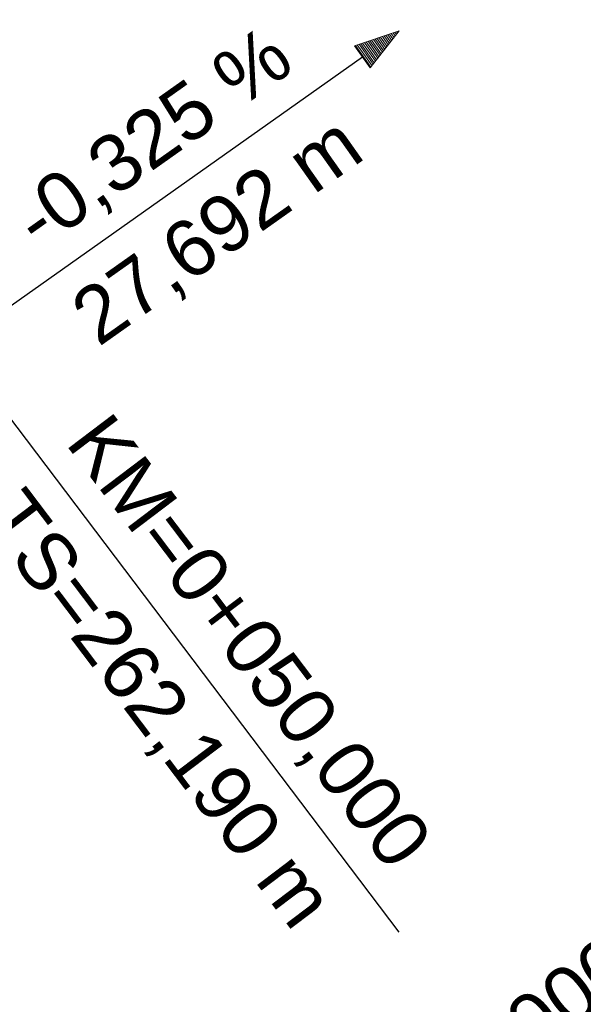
# Model space of a CAD drawing. Extents: x 4534443 to 4534638, y 5622054 to 5622365.
# Tile 6 of 79: x 4534545.49 to 4534547.98, y 5622073.34 to 5622077.7. Entities that reach past the tile are written whole.
import ezdxf

# ---------------------------------------------------------------- set-up
doc = ezdxf.new("R2010")
doc.units = 0
doc.linetypes.add('LT00000', pattern=[0])
doc.layers.add('NEIGUNG', color=18, linetype='LT00000', lineweight=5, true_color=0x000000)
doc.styles.add('TS100', font='arial.ttf', dxfattribs={"height": 0.2})

# ---------------------------------------------------------------- blocks, each defined once
blk = doc.blocks.new('SYMB16')
at = {"color": 0, "linetype": 'ByBlock', "lineweight": -2}
for p, q in [((0.740001, 0.222001), (0.740001, -0.222001)), ((0.740001, 0.222001), (0.740001, -0.222001)), ((0.740001, 0.222001), (0.740001, -0.222001)), ((0.740001, 0.222001), (0.740001, -0.222001)), ((0.740001, 0.222001), (0.740001, -0.222001)), ((0.740001, 0.222001), (0.740001, -0.222001)), ((0.740001, 0.222001), (0.740001, -0.222001)), ((0.740001, 0.222001), (0.740001, -0.222001)), ((0.740001, 0.222001), (0.740001, -0.222001)), ((0.740001, 0.222001), (0.740001, -0.222001)), ((0.740001, 0.222001), (0.740001, -0.222001)), ((0.740001, 0.222001), (0.740001, -0.222001)), ((0.740001, 0.222001), (0.740001, -0.222001)), ((0.740001, 0.222001), (0.740001, -0.222001)), ((0.740001, 0.222001), (0.740001, -0.222001)), ((0.740001, 0.222001), (0.740001, -0.222001)), ((0.740001, 0.222001), (0.740001, -0.222001)), ((0.740001, 0.222001), (0.740001, -0.222001)), ((0.740001, 0.222001), (0.740001, -0.222001)), ((0.740001, 0.222001), (0.740001, -0.222001)), ((0.740001, 0.222001), (0.740001, -0.222001)), ((0.740001, 0.222001), (0.740001, -0.222001)), ((0.740001, 0.222001), (0.740001, -0.222001)), ((0.740001, 0.222001), (0.740001, -0.222001)), ((0.740001, 0.222001), (0.740001, -0.222001)), ((0.740001, 0.222001), (0.740001, -0.222001)), ((0.780001, 0.234001), (0.780001, -0.234001)), ((0.780001, 0.234001), (0.780001, -0.234001)), ((0.780001, 0.234001), (0.780001, -0.234001)), ((0.780001, 0.234001), (0.780001, -0.234001)), ((0.780001, 0.234001), (0.780001, -0.234001)), ((0.780001, 0.234001), (0.780001, -0.234001)), ((0.780001, 0.234001), (0.780001, -0.234001)), ((0.780001, 0.234001), (0.780001, -0.234001)), ((0.780001, 0.234001), (0.780001, -0.234001)), ((0.780001, 0.234001), (0.780001, -0.234001)), ((0.780001, 0.234001), (0.780001, -0.234001)), ((0.780001, 0.234001), (0.780001, -0.234001)), ((0.780001, 0.234001), (0.780001, -0.234001)), ((0.780001, 0.234001), (0.780001, -0.234001)), ((0.780001, 0.234001), (0.780001, -0.234001)), ((0.780001, 0.234001), (0.780001, -0.234001)), ((0.780001, 0.234001), (0.780001, -0.234001)), ((0.780001, 0.234001), (0.780001, -0.234001)), ((0.780001, 0.234001), (0.780001, -0.234001)), ((0.780001, 0.234001), (0.780001, -0.234001)), ((0.780001, 0.234001), (0.780001, -0.234001)), ((0.780001, 0.234001), (0.780001, -0.234001)), ((0.780001, 0.234001), (0.780001, -0.234001)), ((0.780001, 0.234001), (0.780001, -0.234001)), ((0.780001, 0.234001), (0.780001, -0.234001)), ((0.780001, 0.234001), (0.780001, -0.234001)), ((0.820001, 0.246001), (0.820001, -0.246001)), ((0.820001, 0.246001), (0.820001, -0.246001)), ((0.820001, 0.246001), (0.820001, -0.246001)), ((0.820001, 0.246001), (0.820001, -0.246001)), ((0.820001, 0.246001), (0.820001, -0.246001)), ((0.820001, 0.246001), (0.820001, -0.246001)), ((0.820001, 0.246001), (0.820001, -0.246001)), ((0.820001, 0.246001), (0.820001, -0.246001)), ((0.820001, 0.246001), (0.820001, -0.246001)), ((0.820001, 0.246001), (0.820001, -0.246001)), ((0.820001, 0.246001), (0.820001, -0.246001)), ((0.820001, 0.246001), (0.820001, -0.246001)), ((0.820001, 0.246001), (0.820001, -0.246001)), ((0.820001, 0.246001), (0.820001, -0.246001)), ((0.820001, 0.246001), (0.820001, -0.246001)), ((0.820001, 0.246001), (0.820001, -0.246001)), ((0.820001, 0.246001), (0.820001, -0.246001)), ((0.820001, 0.246001), (0.820001, -0.246001)), ((0.820001, 0.246001), (0.820001, -0.246001)), ((0.820001, 0.246001), (0.820001, -0.246001)), ((0.820001, 0.246001), (0.820001, -0.246001)), ((0.820001, 0.246001), (0.820001, -0.246001)), ((0.820001, 0.246001), (0.820001, -0.246001)), ((0.820001, 0.246001), (0.820001, -0.246001)), ((0.820001, 0.246001), (0.820001, -0.246001)), ((0.820001, 0.246001), (0.820001, -0.246001)), ((0.860001, 0.258001), (0.860001, -0.258001)), ((0.860001, 0.258001), (0.860001, -0.258001)), ((0.860001, 0.258001), (0.860001, -0.258001)), ((0.860001, 0.258001), (0.860001, -0.258001)), ((0.860001, 0.258001), (0.860001, -0.258001)), ((0.860001, 0.258001), (0.860001, -0.258001)), ((0.860001, 0.258001), (0.860001, -0.258001)), ((0.860001, 0.258001), (0.860001, -0.258001)), ((0.860001, 0.258001), (0.860001, -0.258001)), ((0.860001, 0.258001), (0.860001, -0.258001)), ((0.860001, 0.258001), (0.860001, -0.258001)), ((0.860001, 0.258001), (0.860001, -0.258001)), ((0.860001, 0.258001), (0.860001, -0.258001)), ((0.860001, 0.258001), (0.860001, -0.258001)), ((0.860001, 0.258001), (0.860001, -0.258001)), ((0.860001, 0.258001), (0.860001, -0.258001)), ((0.860001, 0.258001), (0.860001, -0.258001)), ((0.860001, 0.258001), (0.860001, -0.258001)), ((0.860001, 0.258001), (0.860001, -0.258001)), ((0.860001, 0.258001), (0.860001, -0.258001)), ((0.860001, 0.258001), (0.860001, -0.258001)), ((0.860001, 0.258001), (0.860001, -0.258001)), ((0.860001, 0.258001), (0.860001, -0.258001)), ((0.860001, 0.258001), (0.860001, -0.258001)), ((0.860001, 0.258001), (0.860001, -0.258001)), ((0.860001, 0.258001), (0.860001, -0.258001)), ((0.900001, 0.270001), (0.900001, -0.270001)), ((0.900001, 0.270001), (0.900001, -0.270001)), ((0.900001, 0.270001), (0.900001, -0.270001)), ((0.900001, 0.270001), (0.900001, -0.270001)), ((0.900001, 0.270001), (0.900001, -0.270001)), ((0.900001, 0.270001), (0.900001, -0.270001)), ((0.900001, 0.270001), (0.900001, -0.270001)), ((0.900001, 0.270001), (0.900001, -0.270001)), ((0.900001, 0.270001), (0.900001, -0.270001)), ((0.900001, 0.270001), (0.900001, -0.270001)), ((0.900001, 0.270001), (0.900001, -0.270001)), ((0.900001, 0.270001), (0.900001, -0.270001)), ((0.900001, 0.270001), (0.900001, -0.270001)), ((0.900001, 0.270001), (0.900001, -0.270001)), ((0.900001, 0.270001), (0.900001, -0.270001)), ((0.900001, 0.270001), (0.900001, -0.270001)), ((0.900001, 0.270001), (0.900001, -0.270001)), ((0.900001, 0.270001), (0.900001, -0.270001)), ((0.900001, 0.270001), (0.900001, -0.270001)), ((0.900001, 0.270001), (0.900001, -0.270001)), ((0.900001, 0.270001), (0.900001, -0.270001)), ((0.900001, 0.270001), (0.900001, -0.270001)), ((0.900001, 0.270001), (0.900001, -0.270001)), ((0.900001, 0.270001), (0.900001, -0.270001)), ((0.900001, 0.270001), (0.900001, -0.270001)), ((0.900001, 0.270001), (0.900001, -0.270001)), ((0.940001, 0.282001), (0.940001, -0.282001)), ((0.940001, 0.282001), (0.940001, -0.282001)), ((0.940001, 0.282001), (0.940001, -0.282001)), ((0.940001, 0.282001), (0.940001, -0.282001)), ((0.940001, 0.282001), (0.940001, -0.282001)), ((0.940001, 0.282001), (0.940001, -0.282001)), ((0.940001, 0.282001), (0.940001, -0.282001)), ((0.940001, 0.282001), (0.940001, -0.282001)), ((0.940001, 0.282001), (0.940001, -0.282001)), ((0.940001, 0.282001), (0.940001, -0.282001)), ((0.940001, 0.282001), (0.940001, -0.282001)), ((0.940001, 0.282001), (0.940001, -0.282001)), ((0.940001, 0.282001), (0.940001, -0.282001)), ((0.940001, 0.282001), (0.940001, -0.282001)), ((0.940001, 0.282001), (0.940001, -0.282001)), ((0.940001, 0.282001), (0.940001, -0.282001)), ((0.940001, 0.282001), (0.940001, -0.282001)), ((0.940001, 0.282001), (0.940001, -0.282001)), ((0.940001, 0.282001), (0.940001, -0.282001)), ((0.940001, 0.282001), (0.940001, -0.282001)), ((0.940001, 0.282001), (0.940001, -0.282001)), ((0.940001, 0.282001), (0.940001, -0.282001)), ((0.940001, 0.282001), (0.940001, -0.282001)), ((0.940001, 0.282001), (0.940001, -0.282001)), ((0.940001, 0.282001), (0.940001, -0.282001)), ((0.940001, 0.282001), (0.940001, -0.282001)), ((0.980001, 0.294001), (0.980001, -0.294001)), ((0.980001, 0.294001), (0.980001, -0.294001)), ((0.980001, 0.294001), (0.980001, -0.294001)), ((0.980001, 0.294001), (0.980001, -0.294001)), ((0.980001, 0.294001), (0.980001, -0.294001)), ((0.980001, 0.294001), (0.980001, -0.294001)), ((0.980001, 0.294001), (0.980001, -0.294001)), ((0.980001, 0.294001), (0.980001, -0.294001)), ((0.980001, 0.294001), (0.980001, -0.294001)), ((0.980001, 0.294001), (0.980001, -0.294001)), ((0.980001, 0.294001), (0.980001, -0.294001)), ((0.980001, 0.294001), (0.980001, -0.294001)), ((0.980001, 0.294001), (0.980001, -0.294001)), ((0.980001, 0.294001), (0.980001, -0.294001)), ((0.980001, 0.294001), (0.980001, -0.294001)), ((0.980001, 0.294001), (0.980001, -0.294001)), ((0.980001, 0.294001), (0.980001, -0.294001)), ((0.980001, 0.294001), (0.980001, -0.294001)), ((0.980001, 0.294001), (0.980001, -0.294001)), ((0.980001, 0.294001), (0.980001, -0.294001)), ((0.980001, 0.294001), (0.980001, -0.294001)), ((0.980001, 0.294001), (0.980001, -0.294001)), ((0.980001, 0.294001), (0.980001, -0.294001)), ((0.980001, 0.294001), (0.980001, -0.294001)), ((0.980001, 0.294001), (0.980001, -0.294001)), ((0.980001, 0.294001), (0.980001, -0.294001)), ((0.020001, 0.006001), (0.020001, -0.006001)), ((0.020001, 0.006001), (0.020001, -0.006001)), ((0.020001, 0.006001), (0.020001, -0.006001)), ((0.020001, 0.006001), (0.020001, -0.006001)), ((0.020001, 0.006001), (0.020001, -0.006001)), ((0.020001, 0.006001), (0.020001, -0.006001)), ((0.020001, 0.006001), (0.020001, -0.006001)), ((0.020001, 0.006001), (0.020001, -0.006001)), ((0.020001, 0.006001), (0.020001, -0.006001)), ((0.020001, 0.006001), (0.020001, -0.006001)), ((0.020001, 0.006001), (0.020001, -0.006001)), ((0.020001, 0.006001), (0.020001, -0.006001)), ((0.020001, 0.006001), (0.020001, -0.006001)), ((0.020001, 0.006001), (0.020001, -0.006001)), ((0.020001, 0.006001), (0.020001, -0.006001)), ((0.020001, 0.006001), (0.020001, -0.006001)), ((0.020001, 0.006001), (0.020001, -0.006001)), ((0.020001, 0.006001), (0.020001, -0.006001)), ((0.020001, 0.006001), (0.020001, -0.006001)), ((0.020001, 0.006001), (0.020001, -0.006001)), ((0.020001, 0.006001), (0.020001, -0.006001)), ((0.020001, 0.006001), (0.020001, -0.006001)), ((0.020001, 0.006001), (0.020001, -0.006001)), ((0.020001, 0.006001), (0.020001, -0.006001)), ((0.020001, 0.006001), (0.020001, -0.006001)), ((0.020001, 0.006001), (0.020001, -0.006001)), ((0.060001, 0.018001), (0.060001, -0.018001)), ((0.060001, 0.018001), (0.060001, -0.018001)), ((0.060001, 0.018001), (0.060001, -0.018001)), ((0.060001, 0.018001), (0.060001, -0.018001)), ((0.060001, 0.018001), (0.060001, -0.018001)), ((0.060001, 0.018001), (0.060001, -0.018001)), ((0.060001, 0.018001), (0.060001, -0.018001)), ((0.060001, 0.018001), (0.060001, -0.018001)), ((0.060001, 0.018001), (0.060001, -0.018001)), ((0.060001, 0.018001), (0.060001, -0.018001)), ((0.060001, 0.018001), (0.060001, -0.018001)), ((0.060001, 0.018001), (0.060001, -0.018001)), ((0.060001, 0.018001), (0.060001, -0.018001)), ((0.060001, 0.018001), (0.060001, -0.018001)), ((0.060001, 0.018001), (0.060001, -0.018001)), ((0.060001, 0.018001), (0.060001, -0.018001)), ((0.060001, 0.018001), (0.060001, -0.018001)), ((0.060001, 0.018001), (0.060001, -0.018001)), ((0.060001, 0.018001), (0.060001, -0.018001)), ((0.060001, 0.018001), (0.060001, -0.018001)), ((0.060001, 0.018001), (0.060001, -0.018001)), ((0.060001, 0.018001), (0.060001, -0.018001)), ((0.060001, 0.018001), (0.060001, -0.018001)), ((0.060001, 0.018001), (0.060001, -0.018001)), ((0.060001, 0.018001), (0.060001, -0.018001)), ((0.060001, 0.018001), (0.060001, -0.018001)), ((0.100001, 0.030001), (0.100001, -0.030001)), ((0.100001, 0.030001), (0.100001, -0.030001)), ((0.100001, 0.030001), (0.100001, -0.030001)), ((0.100001, 0.030001), (0.100001, -0.030001)), ((0.100001, 0.030001), (0.100001, -0.030001)), ((0.100001, 0.030001), (0.100001, -0.030001)), ((0.100001, 0.030001), (0.100001, -0.030001)), ((0.100001, 0.030001), (0.100001, -0.030001)), ((0.100001, 0.030001), (0.100001, -0.030001)), ((0.100001, 0.030001), (0.100001, -0.030001)), ((0.100001, 0.030001), (0.100001, -0.030001)), ((0.100001, 0.030001), (0.100001, -0.030001)), ((0.100001, 0.030001), (0.100001, -0.030001)), ((0.100001, 0.030001), (0.100001, -0.030001)), ((0.100001, 0.030001), (0.100001, -0.030001)), ((0.100001, 0.030001), (0.100001, -0.030001)), ((0.100001, 0.030001), (0.100001, -0.030001)), ((0.100001, 0.030001), (0.100001, -0.030001)), ((0.100001, 0.030001), (0.100001, -0.030001)), ((0.100001, 0.030001), (0.100001, -0.030001)), ((0.100001, 0.030001), (0.100001, -0.030001)), ((0.100001, 0.030001), (0.100001, -0.030001)), ((0.100001, 0.030001), (0.100001, -0.030001)), ((0.100001, 0.030001), (0.100001, -0.030001)), ((0.100001, 0.030001), (0.100001, -0.030001)), ((0.100001, 0.030001), (0.100001, -0.030001)), ((0.140001, 0.042001), (0.140001, -0.042001)), ((0.140001, 0.042001), (0.140001, -0.042001)), ((0.140001, 0.042001), (0.140001, -0.042001)), ((0.140001, 0.042001), (0.140001, -0.042001)), ((0.140001, 0.042001), (0.140001, -0.042001)), ((0.140001, 0.042001), (0.140001, -0.042001)), ((0.140001, 0.042001), (0.140001, -0.042001)), ((0.140001, 0.042001), (0.140001, -0.042001)), ((0.140001, 0.042001), (0.140001, -0.042001)), ((0.140001, 0.042001), (0.140001, -0.042001)), ((0.140001, 0.042001), (0.140001, -0.042001)), ((0.140001, 0.042001), (0.140001, -0.042001)), ((0.140001, 0.042001), (0.140001, -0.042001)), ((0.140001, 0.042001), (0.140001, -0.042001)), ((0.140001, 0.042001), (0.140001, -0.042001)), ((0.140001, 0.042001), (0.140001, -0.042001)), ((0.140001, 0.042001), (0.140001, -0.042001)), ((0.140001, 0.042001), (0.140001, -0.042001)), ((0.140001, 0.042001), (0.140001, -0.042001)), ((0.140001, 0.042001), (0.140001, -0.042001)), ((0.140001, 0.042001), (0.140001, -0.042001)), ((0.140001, 0.042001), (0.140001, -0.042001)), ((0.140001, 0.042001), (0.140001, -0.042001)), ((0.140001, 0.042001), (0.140001, -0.042001)), ((0.140001, 0.042001), (0.140001, -0.042001)), ((0.140001, 0.042001), (0.140001, -0.042001)), ((0.180001, 0.054001), (0.180001, -0.054001)), ((0.180001, 0.054001), (0.180001, -0.054001)), ((0.180001, 0.054001), (0.180001, -0.054001)), ((0.180001, 0.054001), (0.180001, -0.054001)), ((0.180001, 0.054001), (0.180001, -0.054001)), ((0.180001, 0.054001), (0.180001, -0.054001)), ((0.180001, 0.054001), (0.180001, -0.054001)), ((0.180001, 0.054001), (0.180001, -0.054001)), ((0.180001, 0.054001), (0.180001, -0.054001)), ((0.180001, 0.054001), (0.180001, -0.054001)), ((0.180001, 0.054001), (0.180001, -0.054001)), ((0.180001, 0.054001), (0.180001, -0.054001)), ((0.180001, 0.054001), (0.180001, -0.054001)), ((0.180001, 0.054001), (0.180001, -0.054001)), ((0.180001, 0.054001), (0.180001, -0.054001)), ((0.180001, 0.054001), (0.180001, -0.054001)), ((0.180001, 0.054001), (0.180001, -0.054001)), ((0.180001, 0.054001), (0.180001, -0.054001)), ((0.180001, 0.054001), (0.180001, -0.054001)), ((0.180001, 0.054001), (0.180001, -0.054001)), ((0.180001, 0.054001), (0.180001, -0.054001)), ((0.180001, 0.054001), (0.180001, -0.054001)), ((0.180001, 0.054001), (0.180001, -0.054001)), ((0.180001, 0.054001), (0.180001, -0.054001)), ((0.180001, 0.054001), (0.180001, -0.054001)), ((0.180001, 0.054001), (0.180001, -0.054001)), ((0.220001, 0.066001), (0.220001, -0.066001)), ((0.220001, 0.066001), (0.220001, -0.066001)), ((0.220001, 0.066001), (0.220001, -0.066001)), ((0.220001, 0.066001), (0.220001, -0.066001)), ((0.220001, 0.066001), (0.220001, -0.066001)), ((0.220001, 0.066001), (0.220001, -0.066001)), ((0.220001, 0.066001), (0.220001, -0.066001)), ((0.220001, 0.066001), (0.220001, -0.066001)), ((0.220001, 0.066001), (0.220001, -0.066001)), ((0.220001, 0.066001), (0.220001, -0.066001)), ((0.220001, 0.066001), (0.220001, -0.066001)), ((0.220001, 0.066001), (0.220001, -0.066001)), ((0.220001, 0.066001), (0.220001, -0.066001)), ((0.220001, 0.066001), (0.220001, -0.066001)), ((0.220001, 0.066001), (0.220001, -0.066001)), ((0.220001, 0.066001), (0.220001, -0.066001)), ((0.220001, 0.066001), (0.220001, -0.066001)), ((0.220001, 0.066001), (0.220001, -0.066001)), ((0.220001, 0.066001), (0.220001, -0.066001)), ((0.220001, 0.066001), (0.220001, -0.066001)), ((0.220001, 0.066001), (0.220001, -0.066001)), ((0.220001, 0.066001), (0.220001, -0.066001)), ((0.220001, 0.066001), (0.220001, -0.066001)), ((0.220001, 0.066001), (0.220001, -0.066001)), ((0.220001, 0.066001), (0.220001, -0.066001)), ((0.220001, 0.066001), (0.220001, -0.066001)), ((0.260001, 0.078001), (0.260001, -0.078001)), ((0.260001, 0.078001), (0.260001, -0.078001)), ((0.260001, 0.078001), (0.260001, -0.078001)), ((0.260001, 0.078001), (0.260001, -0.078001)), ((0.260001, 0.078001), (0.260001, -0.078001)), ((0.260001, 0.078001), (0.260001, -0.078001)), ((0.260001, 0.078001), (0.260001, -0.078001)), ((0.260001, 0.078001), (0.260001, -0.078001)), ((0.260001, 0.078001), (0.260001, -0.078001)), ((0.260001, 0.078001), (0.260001, -0.078001)), ((0.260001, 0.078001), (0.260001, -0.078001)), ((0.260001, 0.078001), (0.260001, -0.078001)), ((0.260001, 0.078001), (0.260001, -0.078001)), ((0.260001, 0.078001), (0.260001, -0.078001)), ((0.260001, 0.078001), (0.260001, -0.078001)), ((0.260001, 0.078001), (0.260001, -0.078001)), ((0.260001, 0.078001), (0.260001, -0.078001)), ((0.260001, 0.078001), (0.260001, -0.078001)), ((0.260001, 0.078001), (0.260001, -0.078001)), ((0.260001, 0.078001), (0.260001, -0.078001)), ((0.260001, 0.078001), (0.260001, -0.078001)), ((0.260001, 0.078001), (0.260001, -0.078001)), ((0.260001, 0.078001), (0.260001, -0.078001)), ((0.260001, 0.078001), (0.260001, -0.078001)), ((0.260001, 0.078001), (0.260001, -0.078001)), ((0.260001, 0.078001), (0.260001, -0.078001)), ((0.300001, 0.090001), (0.300001, -0.090001)), ((0.300001, 0.090001), (0.300001, -0.090001)), ((0.300001, 0.090001), (0.300001, -0.090001)), ((0.300001, 0.090001), (0.300001, -0.090001)), ((0.300001, 0.090001), (0.300001, -0.090001)), ((0.300001, 0.090001), (0.300001, -0.090001)), ((0.300001, 0.090001), (0.300001, -0.090001)), ((0.300001, 0.090001), (0.300001, -0.090001)), ((0.300001, 0.090001), (0.300001, -0.090001)), ((0.300001, 0.090001), (0.300001, -0.090001)), ((0.300001, 0.090001), (0.300001, -0.090001)), ((0.300001, 0.090001), (0.300001, -0.090001)), ((0.300001, 0.090001), (0.300001, -0.090001)), ((0.300001, 0.090001), (0.300001, -0.090001)), ((0.300001, 0.090001), (0.300001, -0.090001)), ((0.300001, 0.090001), (0.300001, -0.090001)), ((0.300001, 0.090001), (0.300001, -0.090001)), ((0.300001, 0.090001), (0.300001, -0.090001)), ((0.300001, 0.090001), (0.300001, -0.090001)), ((0.300001, 0.090001), (0.300001, -0.090001)), ((0.300001, 0.090001), (0.300001, -0.090001)), ((0.300001, 0.090001), (0.300001, -0.090001)), ((0.300001, 0.090001), (0.300001, -0.090001)), ((0.300001, 0.090001), (0.300001, -0.090001)), ((0.300001, 0.090001), (0.300001, -0.090001)), ((0.300001, 0.090001), (0.300001, -0.090001)), ((0.340001, 0.102001), (0.340001, -0.102001)), ((0.340001, 0.102001), (0.340001, -0.102001)), ((0.340001, 0.102001), (0.340001, -0.102001)), ((0.340001, 0.102001), (0.340001, -0.102001)), ((0.340001, 0.102001), (0.340001, -0.102001)), ((0.340001, 0.102001), (0.340001, -0.102001)), ((0.340001, 0.102001), (0.340001, -0.102001)), ((0.340001, 0.102001), (0.340001, -0.102001)), ((0.340001, 0.102001), (0.340001, -0.102001)), ((0.340001, 0.102001), (0.340001, -0.102001)), ((0.340001, 0.102001), (0.340001, -0.102001)), ((0.340001, 0.102001), (0.340001, -0.102001)), ((0.340001, 0.102001), (0.340001, -0.102001)), ((0.340001, 0.102001), (0.340001, -0.102001)), ((0.340001, 0.102001), (0.340001, -0.102001)), ((0.340001, 0.102001), (0.340001, -0.102001)), ((0.340001, 0.102001), (0.340001, -0.102001)), ((0.340001, 0.102001), (0.340001, -0.102001)), ((0.340001, 0.102001), (0.340001, -0.102001)), ((0.340001, 0.102001), (0.340001, -0.102001)), ((0.340001, 0.102001), (0.340001, -0.102001)), ((0.340001, 0.102001), (0.340001, -0.102001)), ((0.340001, 0.102001), (0.340001, -0.102001)), ((0.340001, 0.102001), (0.340001, -0.102001)), ((0.340001, 0.102001), (0.340001, -0.102001)), ((0.340001, 0.102001), (0.340001, -0.102001)), ((0.380001, 0.114001), (0.380001, -0.114001)), ((0.380001, 0.114001), (0.380001, -0.114001)), ((0.380001, 0.114001), (0.380001, -0.114001)), ((0.380001, 0.114001), (0.380001, -0.114001)), ((0.380001, 0.114001), (0.380001, -0.114001)), ((0.380001, 0.114001), (0.380001, -0.114001)), ((0.380001, 0.114001), (0.380001, -0.114001)), ((0.380001, 0.114001), (0.380001, -0.114001)), ((0.380001, 0.114001), (0.380001, -0.114001)), ((0.380001, 0.114001), (0.380001, -0.114001)), ((0.380001, 0.114001), (0.380001, -0.114001)), ((0.380001, 0.114001), (0.380001, -0.114001)), ((0.380001, 0.114001), (0.380001, -0.114001)), ((0.380001, 0.114001), (0.380001, -0.114001)), ((0.380001, 0.114001), (0.380001, -0.114001)), ((0.380001, 0.114001), (0.380001, -0.114001)), ((0.380001, 0.114001), (0.380001, -0.114001)), ((0.380001, 0.114001), (0.380001, -0.114001)), ((0.380001, 0.114001), (0.380001, -0.114001)), ((0.380001, 0.114001), (0.380001, -0.114001)), ((0.380001, 0.114001), (0.380001, -0.114001)), ((0.380001, 0.114001), (0.380001, -0.114001)), ((0.380001, 0.114001), (0.380001, -0.114001)), ((0.380001, 0.114001), (0.380001, -0.114001)), ((0.380001, 0.114001), (0.380001, -0.114001)), ((0.380001, 0.114001), (0.380001, -0.114001)), ((0.420001, 0.126001), (0.420001, -0.126001)), ((0.420001, 0.126001), (0.420001, -0.126001)), ((0.420001, 0.126001), (0.420001, -0.126001)), ((0.420001, 0.126001), (0.420001, -0.126001)), ((0.420001, 0.126001), (0.420001, -0.126001)), ((0.420001, 0.126001), (0.420001, -0.126001)), ((0.420001, 0.126001), (0.420001, -0.126001)), ((0.420001, 0.126001), (0.420001, -0.126001)), ((0.420001, 0.126001), (0.420001, -0.126001)), ((0.420001, 0.126001), (0.420001, -0.126001)), ((0.420001, 0.126001), (0.420001, -0.126001)), ((0.420001, 0.126001), (0.420001, -0.126001)), ((0.420001, 0.126001), (0.420001, -0.126001)), ((0.420001, 0.126001), (0.420001, -0.126001)), ((0.420001, 0.126001), (0.420001, -0.126001)), ((0.420001, 0.126001), (0.420001, -0.126001)), ((0.420001, 0.126001), (0.420001, -0.126001)), ((0.420001, 0.126001), (0.420001, -0.126001)), ((0.420001, 0.126001), (0.420001, -0.126001)), ((0.420001, 0.126001), (0.420001, -0.126001)), ((0.420001, 0.126001), (0.420001, -0.126001)), ((0.420001, 0.126001), (0.420001, -0.126001)), ((0.420001, 0.126001), (0.420001, -0.126001)), ((0.420001, 0.126001), (0.420001, -0.126001)), ((0.420001, 0.126001), (0.420001, -0.126001)), ((0.420001, 0.126001), (0.420001, -0.126001)), ((0.460001, 0.138001), (0.460001, -0.138001)), ((0.460001, 0.138001), (0.460001, -0.138001)), ((0.460001, 0.138001), (0.460001, -0.138001)), ((0.460001, 0.138001), (0.460001, -0.138001)), ((0.460001, 0.138001), (0.460001, -0.138001)), ((0.460001, 0.138001), (0.460001, -0.138001)), ((0.460001, 0.138001), (0.460001, -0.138001)), ((0.460001, 0.138001), (0.460001, -0.138001)), ((0.460001, 0.138001), (0.460001, -0.138001)), ((0.460001, 0.138001), (0.460001, -0.138001)), ((0.460001, 0.138001), (0.460001, -0.138001)), ((0.460001, 0.138001), (0.460001, -0.138001)), ((0.460001, 0.138001), (0.460001, -0.138001)), ((0.460001, 0.138001), (0.460001, -0.138001)), ((0.460001, 0.138001), (0.460001, -0.138001)), ((0.460001, 0.138001), (0.460001, -0.138001)), ((0.460001, 0.138001), (0.460001, -0.138001)), ((0.460001, 0.138001), (0.460001, -0.138001)), ((0.460001, 0.138001), (0.460001, -0.138001)), ((0.460001, 0.138001), (0.460001, -0.138001)), ((0.460001, 0.138001), (0.460001, -0.138001)), ((0.460001, 0.138001), (0.460001, -0.138001)), ((0.460001, 0.138001), (0.460001, -0.138001)), ((0.460001, 0.138001), (0.460001, -0.138001)), ((0.460001, 0.138001), (0.460001, -0.138001)), ((0.460001, 0.138001), (0.460001, -0.138001)), ((0.500001, 0.150001), (0.500001, -0.150001)), ((0.500001, 0.150001), (0.500001, -0.150001)), ((0.500001, 0.150001), (0.500001, -0.150001)), ((0.500001, 0.150001), (0.500001, -0.150001)), ((0.500001, 0.150001), (0.500001, -0.150001)), ((0.500001, 0.150001), (0.500001, -0.150001)), ((0.500001, 0.150001), (0.500001, -0.150001)), ((0.500001, 0.150001), (0.500001, -0.150001)), ((0.500001, 0.150001), (0.500001, -0.150001)), ((0.500001, 0.150001), (0.500001, -0.150001)), ((0.500001, 0.150001), (0.500001, -0.150001)), ((0.500001, 0.150001), (0.500001, -0.150001)), ((0.500001, 0.150001), (0.500001, -0.150001)), ((0.500001, 0.150001), (0.500001, -0.150001)), ((0.500001, 0.150001), (0.500001, -0.150001)), ((0.500001, 0.150001), (0.500001, -0.150001)), ((0.500001, 0.150001), (0.500001, -0.150001)), ((0.500001, 0.150001), (0.500001, -0.150001)), ((0.500001, 0.150001), (0.500001, -0.150001)), ((0.500001, 0.150001), (0.500001, -0.150001)), ((0.500001, 0.150001), (0.500001, -0.150001)), ((0.500001, 0.150001), (0.500001, -0.150001)), ((0.500001, 0.150001), (0.500001, -0.150001)), ((0.500001, 0.150001), (0.500001, -0.150001)), ((0.500001, 0.150001), (0.500001, -0.150001)), ((0.500001, 0.150001), (0.500001, -0.150001)), ((0.540001, 0.162001), (0.540001, -0.162001)), ((0.540001, 0.162001), (0.540001, -0.162001)), ((0.540001, 0.162001), (0.540001, -0.162001)), ((0.540001, 0.162001), (0.540001, -0.162001)), ((0.540001, 0.162001), (0.540001, -0.162001)), ((0.540001, 0.162001), (0.540001, -0.162001)), ((0.540001, 0.162001), (0.540001, -0.162001)), ((0.540001, 0.162001), (0.540001, -0.162001)), ((0.540001, 0.162001), (0.540001, -0.162001)), ((0.540001, 0.162001), (0.540001, -0.162001)), ((0.540001, 0.162001), (0.540001, -0.162001)), ((0.540001, 0.162001), (0.540001, -0.162001)), ((0.540001, 0.162001), (0.540001, -0.162001)), ((0.540001, 0.162001), (0.540001, -0.162001)), ((0.540001, 0.162001), (0.540001, -0.162001)), ((0.540001, 0.162001), (0.540001, -0.162001)), ((0.540001, 0.162001), (0.540001, -0.162001)), ((0.540001, 0.162001), (0.540001, -0.162001)), ((0.540001, 0.162001), (0.540001, -0.162001)), ((0.540001, 0.162001), (0.540001, -0.162001)), ((0.540001, 0.162001), (0.540001, -0.162001)), ((0.540001, 0.162001), (0.540001, -0.162001)), ((0.540001, 0.162001), (0.540001, -0.162001)), ((0.540001, 0.162001), (0.540001, -0.162001)), ((0.540001, 0.162001), (0.540001, -0.162001)), ((0.540001, 0.162001), (0.540001, -0.162001)), ((0.580001, 0.174001), (0.580001, -0.174001)), ((0.580001, 0.174001), (0.580001, -0.174001)), ((0.580001, 0.174001), (0.580001, -0.174001)), ((0.580001, 0.174001), (0.580001, -0.174001)), ((0.580001, 0.174001), (0.580001, -0.174001)), ((0.580001, 0.174001), (0.580001, -0.174001)), ((0.580001, 0.174001), (0.580001, -0.174001)), ((0.580001, 0.174001), (0.580001, -0.174001)), ((0.580001, 0.174001), (0.580001, -0.174001)), ((0.580001, 0.174001), (0.580001, -0.174001)), ((0.580001, 0.174001), (0.580001, -0.174001)), ((0.580001, 0.174001), (0.580001, -0.174001)), ((0.580001, 0.174001), (0.580001, -0.174001)), ((0.580001, 0.174001), (0.580001, -0.174001)), ((0.580001, 0.174001), (0.580001, -0.174001)), ((0.580001, 0.174001), (0.580001, -0.174001)), ((0.580001, 0.174001), (0.580001, -0.174001)), ((0.580001, 0.174001), (0.580001, -0.174001)), ((0.580001, 0.174001), (0.580001, -0.174001)), ((0.580001, 0.174001), (0.580001, -0.174001)), ((0.580001, 0.174001), (0.580001, -0.174001)), ((0.580001, 0.174001), (0.580001, -0.174001)), ((0.580001, 0.174001), (0.580001, -0.174001)), ((0.580001, 0.174001), (0.580001, -0.174001)), ((0.580001, 0.174001), (0.580001, -0.174001)), ((0.580001, 0.174001), (0.580001, -0.174001)), ((0.620001, 0.186001), (0.620001, -0.186001)), ((0.620001, 0.186001), (0.620001, -0.186001)), ((0.620001, 0.186001), (0.620001, -0.186001)), ((0.620001, 0.186001), (0.620001, -0.186001)), ((0.620001, 0.186001), (0.620001, -0.186001)), ((0.620001, 0.186001), (0.620001, -0.186001)), ((0.620001, 0.186001), (0.620001, -0.186001)), ((0.620001, 0.186001), (0.620001, -0.186001)), ((0.620001, 0.186001), (0.620001, -0.186001)), ((0.620001, 0.186001), (0.620001, -0.186001)), ((0.620001, 0.186001), (0.620001, -0.186001)), ((0.620001, 0.186001), (0.620001, -0.186001)), ((0.620001, 0.186001), (0.620001, -0.186001)), ((0.620001, 0.186001), (0.620001, -0.186001)), ((0.620001, 0.186001), (0.620001, -0.186001)), ((0.620001, 0.186001), (0.620001, -0.186001)), ((0.620001, 0.186001), (0.620001, -0.186001)), ((0.620001, 0.186001), (0.620001, -0.186001)), ((0.620001, 0.186001), (0.620001, -0.186001)), ((0.620001, 0.186001), (0.620001, -0.186001)), ((0.620001, 0.186001), (0.620001, -0.186001)), ((0.620001, 0.186001), (0.620001, -0.186001)), ((0.620001, 0.186001), (0.620001, -0.186001)), ((0.620001, 0.186001), (0.620001, -0.186001)), ((0.620001, 0.186001), (0.620001, -0.186001)), ((0.620001, 0.186001), (0.620001, -0.186001)), ((0.660001, 0.198001), (0.660001, -0.198001)), ((0.660001, 0.198001), (0.660001, -0.198001)), ((0.660001, 0.198001), (0.660001, -0.198001)), ((0.660001, 0.198001), (0.660001, -0.198001)), ((0.660001, 0.198001), (0.660001, -0.198001)), ((0.660001, 0.198001), (0.660001, -0.198001)), ((0.660001, 0.198001), (0.660001, -0.198001)), ((0.660001, 0.198001), (0.660001, -0.198001)), ((0.660001, 0.198001), (0.660001, -0.198001)), ((0.660001, 0.198001), (0.660001, -0.198001)), ((0.660001, 0.198001), (0.660001, -0.198001)), ((0.660001, 0.198001), (0.660001, -0.198001)), ((0.660001, 0.198001), (0.660001, -0.198001)), ((0.660001, 0.198001), (0.660001, -0.198001)), ((0.660001, 0.198001), (0.660001, -0.198001)), ((0.660001, 0.198001), (0.660001, -0.198001)), ((0.660001, 0.198001), (0.660001, -0.198001)), ((0.660001, 0.198001), (0.660001, -0.198001)), ((0.660001, 0.198001), (0.660001, -0.198001)), ((0.660001, 0.198001), (0.660001, -0.198001)), ((0.660001, 0.198001), (0.660001, -0.198001)), ((0.660001, 0.198001), (0.660001, -0.198001)), ((0.660001, 0.198001), (0.660001, -0.198001)), ((0.660001, 0.198001), (0.660001, -0.198001)), ((0.660001, 0.198001), (0.660001, -0.198001)), ((0.660001, 0.198001), (0.660001, -0.198001)), ((0.700001, 0.210001), (0.700001, -0.210001)), ((0.700001, 0.210001), (0.700001, -0.210001)), ((0.700001, 0.210001), (0.700001, -0.210001)), ((0.700001, 0.210001), (0.700001, -0.210001)), ((0.700001, 0.210001), (0.700001, -0.210001)), ((0.700001, 0.210001), (0.700001, -0.210001)), ((0.700001, 0.210001), (0.700001, -0.210001)), ((0.700001, 0.210001), (0.700001, -0.210001)), ((0.700001, 0.210001), (0.700001, -0.210001)), ((0.700001, 0.210001), (0.700001, -0.210001)), ((0.700001, 0.210001), (0.700001, -0.210001)), ((0.700001, 0.210001), (0.700001, -0.210001)), ((0.700001, 0.210001), (0.700001, -0.210001)), ((0.700001, 0.210001), (0.700001, -0.210001)), ((0.700001, 0.210001), (0.700001, -0.210001)), ((0.700001, 0.210001), (0.700001, -0.210001)), ((0.700001, 0.210001), (0.700001, -0.210001)), ((0.700001, 0.210001), (0.700001, -0.210001)), ((0.700001, 0.210001), (0.700001, -0.210001)), ((0.700001, 0.210001), (0.700001, -0.210001)), ((0.700001, 0.210001), (0.700001, -0.210001)), ((0.700001, 0.210001), (0.700001, -0.210001)), ((0.700001, 0.210001), (0.700001, -0.210001)), ((0.700001, 0.210001), (0.700001, -0.210001)), ((0.700001, 0.210001), (0.700001, -0.210001)), ((0.700001, 0.210001), (0.700001, -0.210001))]:
    blk.add_line(p, q, dxfattribs=at)
at = {"color": 0, "linetype": 'ByBlock', "lineweight": -2, "flags": 128}
blk.add_lwpolyline([(1, 0.3), (0, 0), (1, -0.3), (1, 0.3)], close=True, dxfattribs=at)
blk.add_lwpolyline([(1, 0.3), (0, 0), (1, -0.3), (1, 0.3)], close=True, dxfattribs=at)
blk.add_lwpolyline([(1, 0.3), (0, 0), (1, -0.3), (1, 0.3)], close=True, dxfattribs=at)
blk.add_lwpolyline([(1, 0.3), (0, 0), (1, -0.3), (1, 0.3)], close=True, dxfattribs=at)
blk.add_lwpolyline([(1, 0.3), (0, 0), (1, -0.3), (1, 0.3)], close=True, dxfattribs=at)
blk.add_lwpolyline([(1, 0.3), (0, 0), (1, -0.3), (1, 0.3)], close=True, dxfattribs=at)
blk.add_lwpolyline([(1, 0.3), (0, 0), (1, -0.3), (1, 0.3)], close=True, dxfattribs=at)
blk.add_lwpolyline([(1, 0.3), (0, 0), (1, -0.3), (1, 0.3)], close=True, dxfattribs=at)
blk.add_lwpolyline([(1, 0.3), (0, 0), (1, -0.3), (1, 0.3)], close=True, dxfattribs=at)
blk.add_lwpolyline([(1, 0.3), (0, 0), (1, -0.3), (1, 0.3)], close=True, dxfattribs=at)
blk.add_lwpolyline([(1, 0.3), (0, 0), (1, -0.3), (1, 0.3)], close=True, dxfattribs=at)
blk.add_lwpolyline([(1, 0.3), (0, 0), (1, -0.3), (1, 0.3)], close=True, dxfattribs=at)
blk.add_lwpolyline([(1, 0.3), (0, 0), (1, -0.3), (1, 0.3)], close=True, dxfattribs=at)
blk.add_lwpolyline([(1, 0.3), (0, 0), (1, -0.3), (1, 0.3)], close=True, dxfattribs=at)
blk.add_lwpolyline([(1, 0.3), (0, 0), (1, -0.3), (1, 0.3)], close=True, dxfattribs=at)
blk.add_lwpolyline([(1, 0.3), (0, 0), (1, -0.3), (1, 0.3)], close=True, dxfattribs=at)
blk.add_lwpolyline([(1, 0.3), (0, 0), (1, -0.3), (1, 0.3)], close=True, dxfattribs=at)
blk.add_lwpolyline([(1, 0.3), (0, 0), (1, -0.3), (1, 0.3)], close=True, dxfattribs=at)
blk.add_lwpolyline([(1, 0.3), (0, 0), (1, -0.3), (1, 0.3)], close=True, dxfattribs=at)
blk.add_lwpolyline([(1, 0.3), (0, 0), (1, -0.3), (1, 0.3)], close=True, dxfattribs=at)
blk.add_lwpolyline([(1, 0.3), (0, 0), (1, -0.3), (1, 0.3)], close=True, dxfattribs=at)
blk.add_lwpolyline([(1, 0.3), (0, 0), (1, -0.3), (1, 0.3)], close=True, dxfattribs=at)
blk.add_lwpolyline([(1, 0.3), (0, 0), (1, -0.3), (1, 0.3)], close=True, dxfattribs=at)
blk.add_lwpolyline([(1, 0.3), (0, 0), (1, -0.3), (1, 0.3)], close=True, dxfattribs=at)
blk.add_lwpolyline([(1, 0.3), (0, 0), (1, -0.3), (1, 0.3)], close=True, dxfattribs=at)
blk.add_lwpolyline([(1, 0.3), (0, 0), (1, -0.3), (1, 0.3)], close=True, dxfattribs=at)
blk = doc.blocks.new('0050190N02')
at = {"color": 253, "linetype": 'ByBlock', "lineweight": 25, "true_color": 0xafafaf}
for p, q in [((0, -3.756944), (0, 0)), ((0, -0.5), (2.207168, -0.571733))]:
    blk.add_line(p, q, dxfattribs=at)
at = {"color": 253, "true_color": 0xafafaf, "xscale": 0.2, "yscale": 0.2, "zscale": 0.2, "rotation": 178.138542}
blk.add_blockref('SYMB16', (2.407062, -0.57823), dxfattribs=at)
at = {"color": 253, "linetype": 'ByBlock', "lineweight": 25, "true_color": 0xafafaf, "style": 'TS100'}
for s, rotation, p in [('-0,325 %', 358.138538, (0.547523, -0.392729)), ('27,692 m', 358.138538, (0.500048, -0.89145)), ('KM=0+050,000', 270.000001, (0.125, -1.1375)), ('TS=262,190 m', 270.000001, (-0.375, -1.177431))]:
    blk.add_text(s, height=0.25, rotation=rotation, dxfattribs=at).set_placement(p)
for s, p in [(' H=     3000 m', (-1.088194, -4.556944)), (' T=    4,875 m', (-1.070833, -4.956944))]:
    blk.add_text(s, height=0.25, dxfattribs=at).set_placement(p)

msp = doc.modelspace()

# ---------------------------------------------------------------- block references
at = {"layer": 'NEIGUNG', "rotation": 37.129865}
msp.add_blockref('0050190N02', (4534544.897173, 5622076.655362), dxfattribs=at)

doc.saveas('drawing.dxf')
